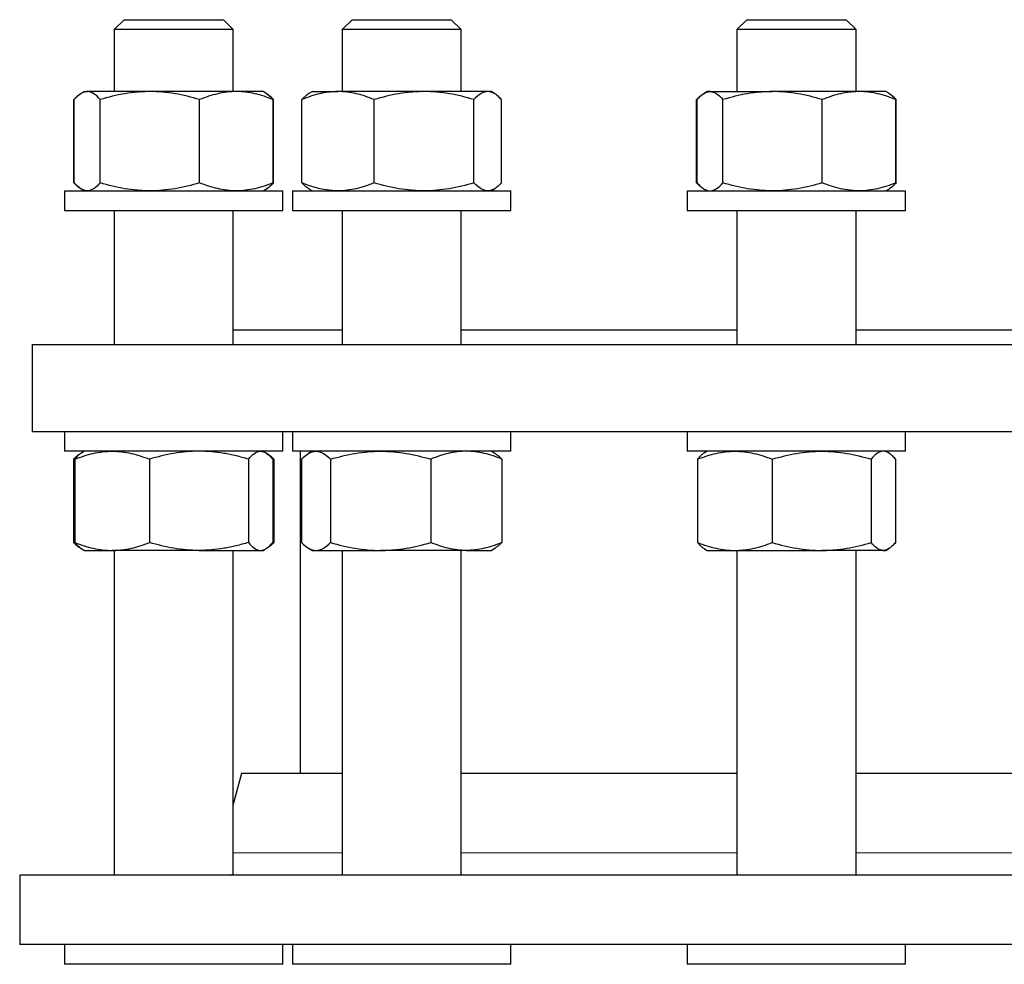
# Model space of a CAD drawing. Header units: millimetres. Extents: x 35 to 917, y 33 to 933.
# Tile 2 of 9: x 45 to 244, y 223 to 413. Entities that reach past the tile are written whole.
import ezdxf

# ---------------------------------------------------------------- set-up
doc = ezdxf.new("R2010")
doc.units = ezdxf.units.MM

msp = doc.modelspace()

# ---------------------------------------------------------------- linework, layer by layer
at = {"color": 7, "linetype": 'Continuous', "lineweight": 25}
for p, q in [((66.42, 413.21), (64.42, 411.21)), ((66.42, 413.21), (85.88, 413.21)), ((85.88, 413.21), (86.42, 413.21)), ((88.42, 411.21), (86.42, 413.21)), ((112.36, 413.21), (110.36, 411.21)), ((112.36, 413.21), (132.36, 413.21)), ((134.36, 411.21), (132.36, 413.21)), ((191.93, 413.21), (189.93, 411.21)), ((191.93, 413.21), (211.93, 413.21)), ((213.93, 411.21), (211.93, 413.21)), ((64.42, 411.21), (64.42, 398.71)), ((87.78, 411.21), (64.42, 411.21)), ((88.42, 411.21), (87.78, 411.21)), ((88.42, 398.71), (88.42, 411.21)), ((110.36, 411.21), (110.36, 398.71)), ((134.36, 411.21), (110.36, 411.21)), ((134.36, 398.71), (134.36, 411.21)), ((189.93, 411.21), (189.93, 398.71)), ((213.93, 411.21), (189.93, 411.21)), ((213.93, 398.71), (213.93, 411.21)), ((56.43, 397.16), (56.29, 397.1)), ((56.29, 380.32), (56.29, 397.1)), ((56.38, 380.32), (56.38, 397.1)), ((58.42, 398.71), (57.82, 398.37)), ((58.42, 398.71), (58.99, 398.71)), ((71.61, 398.71), (58.99, 398.71)), ((61.6, 380.32), (61.6, 397.1)), ((89.04, 398.71), (71.61, 398.71)), ((81.63, 380.32), (81.63, 397.1)), ((94.42, 398.71), (89.04, 398.71)), ((95.01, 398.37), (94.42, 398.71)), ((95.1, 398.32), (95.01, 398.37)), ((96.45, 380.32), (96.45, 397.1)), ((96.54, 380.32), (96.54, 397.1)), ((102.24, 380.32), (102.24, 397.1)), ((104.36, 398.71), (103.67, 398.32)), ((104.36, 398.71), (109.52, 398.71)), ((126.87, 398.71), (109.52, 398.71)), ((116.81, 380.32), (116.81, 397.1)), ((139.7, 398.71), (126.87, 398.71)), ((136.93, 380.32), (136.93, 397.1)), ((140.36, 398.71), (139.7, 398.71)), ((141.04, 398.32), (140.36, 398.71)), ((142.48, 380.32), (142.48, 397.1)), ((181.95, 397.16), (181.81, 397.1)), ((181.81, 380.32), (181.81, 397.1)), ((181.9, 380.32), (181.9, 397.1)), ((183.93, 398.71), (183.33, 398.36)), ((184.5, 398.71), (183.93, 398.71)), ((184.5, 398.71), (197.12, 398.71)), ((187.11, 380.32), (187.11, 397.1)), ((214.55, 398.71), (197.12, 398.71)), ((207.14, 380.32), (207.14, 397.1)), ((219.93, 398.71), (214.55, 398.71)), ((220.52, 398.37), (219.93, 398.71)), ((220.61, 398.32), (220.52, 398.37)), ((221.96, 380.32), (221.96, 397.1)), ((222.05, 380.32), (222.05, 397.1)), ((56.43, 380.26), (56.29, 380.32)), ((57.82, 379.06), (58.42, 378.71)), ((94.42, 378.71), (95.01, 379.06)), ((95.01, 379.06), (95.1, 379.1)), ((103.67, 379.1), (104.36, 378.71)), ((140.36, 378.71), (141.04, 379.11)), ((181.95, 380.26), (181.81, 380.32)), ((183.33, 379.06), (183.93, 378.71)), ((219.93, 378.71), (220.52, 379.05)), ((220.52, 379.05), (220.61, 379.1)), ((54.42, 378.71), (54.42, 374.71)), ((54.42, 378.71), (98.42, 378.71)), ((98.42, 374.71), (98.42, 378.71)), ((100.36, 378.71), (100.36, 374.71)), ((100.36, 378.71), (144.36, 378.71)), ((144.36, 374.71), (144.36, 378.71)), ((179.93, 378.71), (179.93, 374.71)), ((179.93, 378.71), (180.06, 378.71)), ((180.06, 378.71), (223.93, 378.71)), ((223.93, 374.71), (223.93, 378.71)), ((54.42, 374.71), (98.42, 374.71)), ((64.42, 374.71), (64.42, 347.71)), ((88.42, 347.71), (88.42, 374.71)), ((100.36, 374.71), (144.36, 374.71)), ((110.36, 374.71), (110.36, 347.71)), ((134.36, 347.71), (134.36, 374.71)), ((179.93, 374.71), (180.06, 374.71)), ((180.06, 374.71), (223.93, 374.71)), ((189.93, 374.71), (189.93, 347.71)), ((213.93, 347.71), (213.93, 374.71)), ((88.42, 350.71), (110.36, 350.71)), ((134.36, 350.71), (189.93, 350.71)), ((213.93, 350.71), (281.81, 350.71)), ((47.87, 347.71), (47.87, 330.21)), ((47.87, 347.71), (447.87, 347.71)), ((47.87, 330.21), (447.87, 330.21)), ((54.42, 330.21), (54.42, 326.21)), ((98.42, 326.21), (98.42, 330.21)), ((100.36, 330.21), (100.36, 326.21)), ((144.36, 326.21), (144.36, 330.21)), ((179.93, 330.21), (179.93, 326.21)), ((223.93, 326.21), (223.93, 330.21)), ((54.75, 326.21), (54.42, 326.21)), ((98.42, 326.21), (54.75, 326.21)), ((57.89, 325.91), (57.65, 325.77)), ((58.42, 326.21), (57.89, 325.91)), ((94.94, 325.91), (94.42, 326.21)), ((105.52, 326.21), (100.36, 326.21)), ((101.87, 326.21), (101.87, 261.27)), ((104.36, 326.21), (103.59, 325.77)), ((144.36, 326.21), (105.52, 326.21)), ((141.12, 325.77), (140.36, 326.21)), ((194.43, 326.21), (179.93, 326.21)), ((183.93, 326.21), (183.4, 325.91)), ((223.93, 326.21), (194.43, 326.21)), ((220.45, 325.91), (219.93, 326.21)), ((56.21, 324.6), (56.21, 307.82)), ((56.48, 324.6), (56.48, 307.82)), ((71.53, 324.6), (71.53, 307.82)), ((91.46, 324.6), (91.46, 307.82)), ((96.22, 324.76), (96.62, 324.6)), ((96.36, 324.6), (96.36, 307.82)), ((96.62, 324.6), (96.62, 307.82)), ((102.15, 324.6), (102.15, 307.82)), ((108.02, 324.6), (108.02, 307.82)), ((128.22, 324.6), (128.22, 307.82)), ((142.56, 324.6), (142.56, 307.82)), ((181.99, 324.6), (181.99, 307.82)), ((197.04, 324.6), (197.04, 307.82)), ((216.98, 324.6), (216.98, 307.82)), ((221.87, 324.6), (221.87, 307.82)), ((96.22, 307.66), (96.62, 307.82)), ((57.65, 306.65), (57.89, 306.51)), ((57.89, 306.51), (58.42, 306.21)), ((58.42, 306.21), (64, 306.21)), ((81.49, 306.21), (64, 306.21)), ((64.42, 306.21), (64.42, 240.77)), ((81.49, 306.21), (93.91, 306.21)), ((88.42, 241.1), (88.42, 306.21)), ((93.91, 306.21), (94.42, 306.21)), ((94.42, 306.21), (94.94, 306.51)), ((103.59, 306.65), (104.36, 306.21)), ((104.36, 306.21), (105.09, 306.21)), ((105.09, 306.21), (118.12, 306.21)), ((110.36, 306.21), (110.36, 240.77)), ((135.39, 306.21), (118.12, 306.21)), ((134.36, 240.77), (134.36, 306.21)), ((135.39, 306.21), (140.36, 306.21)), ((140.36, 306.21), (141.12, 306.65)), ((183.4, 306.51), (183.93, 306.21)), ((183.93, 306.21), (189.51, 306.21)), ((189.51, 306.21), (207.01, 306.21)), ((189.93, 306.21), (189.93, 240.77)), ((219.42, 306.21), (207.01, 306.21)), ((213.93, 240.77), (213.93, 306.21)), ((219.42, 306.21), (219.93, 306.21)), ((219.93, 306.21), (220.45, 306.51)), ((90.07, 261.27), (88.42, 255.08)), ((110.36, 261.27), (90.07, 261.27)), ((189.93, 261.27), (134.36, 261.27)), ((281.81, 261.27), (213.93, 261.27)), ((45.37, 240.77), (45.37, 226.77)), ((450.37, 240.77), (45.37, 240.77)), ((450.37, 226.77), (45.37, 226.77)), ((54.42, 226.77), (54.42, 222.77)), ((98.42, 222.77), (98.42, 226.77)), ((100.36, 226.77), (100.36, 222.77)), ((144.36, 222.77), (144.36, 226.77)), ((179.93, 226.77), (179.93, 222.77)), ((223.93, 222.77), (223.93, 226.77)), ((98.42, 222.77), (54.42, 222.77)), ((144.36, 222.77), (100.36, 222.77)), ((223.93, 222.77), (179.93, 222.77))]:
    msp.add_line(p, q, dxfattribs=at)
at = {"color": 8, "linetype": 'Continuous', "lineweight": 18}
for p, q in [((88.42, 245.22), (110.36, 245.22)), ((134.36, 245.22), (189.93, 245.22)), ((213.93, 245.22), (281.81, 245.22))]:
    msp.add_line(p, q, dxfattribs=at)
at = {"color": 7, "linetype": 'Continuous', "lineweight": 25}
for points, knots in [([(56.29, 397.1), (56.44, 397.26), (56.74, 397.57), (57.2, 397.96), (57.53, 398.21), (57.71, 398.3), (57.74, 398.31)], [0, 0, 0, 0, 0.314152, 0.628394, 0.942471, 1, 1, 1, 1]), ([(58.99, 398.71), (58.88, 398.71), (58.77, 398.7), (58.55, 398.66), (58.44, 398.64), (58.11, 398.53), (57.89, 398.42), (57.24, 398), (56.81, 397.59), (56.38, 397.1)], [0, 0, 0, 0, 0.125, 0.125, 0.25, 0.25, 0.5, 0.5, 1, 1, 1, 1]), ([(61.6, 397.1), (61.17, 397.59), (60.74, 398), (59.87, 398.56), (59.43, 398.71), (58.99, 398.71)], [0, 0, 0, 0, 0.5, 0.5, 1, 1, 1, 1]), ([(71.61, 398.71), (71.19, 398.71), (70.76, 398.7), (69.91, 398.66), (69.49, 398.64), (68.22, 398.53), (67.38, 398.42), (64.88, 398), (63.23, 397.59), (61.6, 397.1)], [0, 0, 0, 0, 0.125, 0.125, 0.25, 0.25, 0.5, 0.5, 1, 1, 1, 1]), ([(81.63, 397.1), (79.99, 397.59), (78.34, 398), (75, 398.56), (73.32, 398.71), (71.61, 398.71)], [0, 0, 0, 0, 0.5, 0.5, 1, 1, 1, 1]), ([(89.04, 398.71), (88.41, 398.71), (87.78, 398.67), (86.52, 398.52), (85.89, 398.41), (84.04, 397.99), (82.83, 397.59), (81.63, 397.1)], [0, 0, 0, 0, 0.25, 0.25, 0.5, 0.5, 1, 1, 1, 1]), ([(96.45, 397.1), (95.84, 397.35), (95.23, 397.57), (94, 397.97), (93.39, 398.14), (91.53, 398.56), (90.29, 398.71), (89.04, 398.71)], [0, 0, 0, 0, 0.25, 0.25, 0.5, 0.5, 1, 1, 1, 1]), ([(95.01, 398.36), (95.09, 398.32), (95.3, 398.2), (95.64, 397.92), (96.05, 397.55), (96.31, 397.25), (96.45, 397.1)], [0, 0, 0, 0, 0.156883, 0.43786, 0.718966, 1, 1, 1, 1]), ([(96.54, 397.1), (96.39, 397.26), (96.09, 397.57), (95.63, 397.96), (95.29, 398.22), (95.09, 398.32), (95.05, 398.34)], [0, 0, 0, 0, 0.3042469, 0.6085799, 0.9127544, 1, 1, 1, 1]), ([(109.52, 398.71), (109.21, 398.71), (108.9, 398.7), (108.28, 398.66), (107.98, 398.64), (107.05, 398.53), (106.44, 398.42), (104.62, 398), (103.42, 397.59), (102.24, 397.1)], [0, 0, 0, 0, 0.125, 0.125, 0.25, 0.25, 0.5, 0.5, 1, 1, 1, 1]), ([(103.68, 398.31), (103.54, 398.23), (103.23, 398.04), (102.75, 397.64), (102.41, 397.28), (102.24, 397.1)], [0, 0, 0, 0, 0.27699, 0.6384771, 1, 1, 1, 1]), ([(116.81, 397.1), (115.62, 397.59), (114.42, 398), (111.99, 398.56), (110.76, 398.71), (109.52, 398.71)], [0, 0, 0, 0, 0.5, 0.5, 1, 1, 1, 1]), ([(126.87, 398.71), (126.44, 398.71), (126.01, 398.7), (125.16, 398.66), (124.73, 398.64), (123.46, 398.53), (122.62, 398.42), (120.11, 398), (118.45, 397.59), (116.81, 397.1)], [0, 0, 0, 0, 0.125, 0.125, 0.25, 0.25, 0.5, 0.5, 1, 1, 1, 1]), ([(136.93, 397.1), (135.28, 397.59), (133.63, 398), (130.28, 398.56), (128.58, 398.71), (126.87, 398.71)], [0, 0, 0, 0, 0.5, 0.5, 1, 1, 1, 1]), ([(139.7, 398.71), (139.47, 398.71), (139.23, 398.67), (138.76, 398.52), (138.53, 398.41), (137.83, 397.99), (137.38, 397.59), (136.93, 397.1)], [0, 0, 0, 0, 0.25, 0.25, 0.5, 0.5, 1, 1, 1, 1]), ([(142.48, 397.1), (142.25, 397.35), (142.02, 397.57), (141.56, 397.97), (141.33, 398.14), (140.64, 398.56), (140.17, 398.71), (139.7, 398.71)], [0, 0, 0, 0, 0.25, 0.25, 0.5, 0.5, 1, 1, 1, 1]), ([(181.81, 397.1), (181.96, 397.26), (182.25, 397.57), (182.71, 397.96), (183.04, 398.21), (183.22, 398.3), (183.25, 398.31)], [0, 0, 0, 0, 0.314152, 0.628394, 0.942471, 1, 1, 1, 1]), ([(181.9, 397.1), (182.11, 397.35), (182.32, 397.57), (182.75, 397.97), (182.97, 398.14), (183.62, 398.56), (184.06, 398.71), (184.5, 398.71)], [0, 0, 0, 0, 0.25, 0.25, 0.5, 0.5, 1, 1, 1, 1]), ([(184.5, 398.71), (184.72, 398.71), (184.94, 398.67), (185.39, 398.52), (185.61, 398.41), (186.26, 397.99), (186.69, 397.59), (187.11, 397.1)], [0, 0, 0, 0, 0.25, 0.25, 0.5, 0.5, 1, 1, 1, 1]), ([(197.12, 398.71), (196.7, 398.71), (196.27, 398.7), (195.42, 398.66), (195, 398.64), (193.73, 398.53), (192.89, 398.42), (190.39, 398), (188.74, 397.59), (187.11, 397.1)], [0, 0, 0, 0, 0.125, 0.125, 0.25, 0.25, 0.5, 0.5, 1, 1, 1, 1]), ([(207.14, 397.1), (205.5, 397.59), (203.85, 398), (200.51, 398.56), (198.83, 398.71), (197.12, 398.71)], [0, 0, 0, 0, 0.5, 0.5, 1, 1, 1, 1]), ([(214.55, 398.71), (214.23, 398.71), (213.92, 398.7), (213.29, 398.66), (212.98, 398.64), (212.04, 398.53), (211.42, 398.42), (209.57, 398), (208.35, 397.59), (207.14, 397.1)], [0, 0, 0, 0, 0.125, 0.125, 0.25, 0.25, 0.5, 0.5, 1, 1, 1, 1]), ([(221.96, 397.1), (220.75, 397.59), (219.52, 398), (217.06, 398.56), (215.81, 398.71), (214.55, 398.71)], [0, 0, 0, 0, 0.5, 0.5, 1, 1, 1, 1]), ([(220.52, 398.36), (220.67, 398.27), (220.99, 398.07), (221.47, 397.64), (221.8, 397.28), (221.96, 397.1)], [0, 0, 0, 0, 0.317255, 0.658611, 1, 1, 1, 1]), ([(222.05, 397.1), (221.9, 397.26), (221.6, 397.57), (221.15, 397.96), (220.81, 398.21), (220.63, 398.3), (220.6, 398.31)], [0, 0, 0, 0, 0.314152, 0.628394, 0.942471, 1, 1, 1, 1]), ([(56.29, 380.32), (56.44, 380.16), (56.74, 379.85), (57.2, 379.47), (57.53, 379.21), (57.71, 379.12), (57.74, 379.11)], [0, 0, 0, 0, 0.314152, 0.628394, 0.942471, 1, 1, 1, 1]), ([(58.99, 378.71), (58.88, 378.71), (58.77, 378.72), (58.55, 378.76), (58.44, 378.79), (58.11, 378.9), (57.89, 379), (57.24, 379.42), (56.81, 379.83), (56.38, 380.32)], [0, 0, 0, 0, 0.125, 0.125, 0.25, 0.25, 0.5, 0.5, 1, 1, 1, 1]), ([(61.6, 380.32), (61.17, 379.83), (60.74, 379.42), (59.87, 378.86), (59.43, 378.71), (58.99, 378.71)], [0, 0, 0, 0, 0.5, 0.5, 1, 1, 1, 1]), ([(71.61, 378.71), (71.19, 378.71), (70.76, 378.72), (69.91, 378.76), (69.49, 378.79), (68.22, 378.9), (67.38, 379), (64.88, 379.42), (63.23, 379.83), (61.6, 380.32)], [0, 0, 0, 0, 0.125, 0.125, 0.25, 0.25, 0.5, 0.5, 1, 1, 1, 1]), ([(81.63, 380.32), (79.99, 379.83), (78.34, 379.42), (75, 378.86), (73.32, 378.71), (71.61, 378.71)], [0, 0, 0, 0, 0.5, 0.5, 1, 1, 1, 1]), ([(89.04, 378.71), (88.41, 378.71), (87.78, 378.75), (86.52, 378.9), (85.89, 379.01), (84.04, 379.43), (82.83, 379.83), (81.63, 380.32)], [0, 0, 0, 0, 0.25, 0.25, 0.5, 0.5, 1, 1, 1, 1]), ([(96.45, 380.32), (95.84, 380.07), (95.23, 379.85), (94, 379.45), (93.39, 379.28), (91.53, 378.86), (90.29, 378.71), (89.04, 378.71)], [0, 0, 0, 0, 0.25, 0.25, 0.5, 0.5, 1, 1, 1, 1]), ([(95.01, 379.06), (95.09, 379.11), (95.3, 379.22), (95.64, 379.5), (96.05, 379.87), (96.31, 380.17), (96.45, 380.32)], [0, 0, 0, 0, 0.156883, 0.43786, 0.718966, 1, 1, 1, 1]), ([(96.54, 380.32), (96.39, 380.16), (96.09, 379.85), (95.63, 379.46), (95.29, 379.2), (95.09, 379.11), (95.05, 379.08)], [0, 0, 0, 0, 0.304247, 0.60858, 0.912754, 1, 1, 1, 1]), ([(109.52, 378.71), (109.21, 378.71), (108.9, 378.72), (108.28, 378.76), (107.98, 378.79), (107.05, 378.9), (106.44, 379), (104.62, 379.42), (103.42, 379.83), (102.24, 380.32)], [0, 0, 0, 0, 0.125, 0.125, 0.25, 0.25, 0.5, 0.5, 1, 1, 1, 1]), ([(103.68, 379.11), (103.54, 379.19), (103.23, 379.38), (102.75, 379.78), (102.41, 380.14), (102.24, 380.32)], [0, 0, 0, 0, 0.27699, 0.638477, 1, 1, 1, 1]), ([(116.81, 380.32), (115.62, 379.83), (114.42, 379.42), (111.99, 378.86), (110.76, 378.71), (109.52, 378.71)], [0, 0, 0, 0, 0.5, 0.5, 1, 1, 1, 1]), ([(126.87, 378.71), (126.44, 378.71), (126.01, 378.72), (125.16, 378.76), (124.73, 378.79), (123.46, 378.9), (122.62, 379), (120.11, 379.42), (118.45, 379.83), (116.81, 380.32)], [0, 0, 0, 0, 0.125, 0.125, 0.25, 0.25, 0.5, 0.5, 1, 1, 1, 1]), ([(136.93, 380.32), (135.28, 379.83), (133.63, 379.42), (130.28, 378.86), (128.58, 378.71), (126.87, 378.71)], [0, 0, 0, 0, 0.5, 0.5, 1, 1, 1, 1]), ([(139.7, 378.71), (139.47, 378.71), (139.23, 378.75), (138.76, 378.9), (138.53, 379.01), (137.83, 379.43), (137.38, 379.83), (136.93, 380.32)], [0, 0, 0, 0, 0.25, 0.25, 0.5, 0.5, 1, 1, 1, 1]), ([(142.48, 380.32), (142.25, 380.07), (142.02, 379.85), (141.56, 379.45), (141.33, 379.28), (140.64, 378.86), (140.17, 378.71), (139.7, 378.71)], [0, 0, 0, 0, 0.25, 0.25, 0.5, 0.5, 1, 1, 1, 1]), ([(181.81, 380.32), (181.96, 380.16), (182.25, 379.85), (182.71, 379.47), (183.04, 379.21), (183.22, 379.12), (183.25, 379.11)], [0, 0, 0, 0, 0.314152, 0.628394, 0.942471, 1, 1, 1, 1]), ([(181.9, 380.32), (182.11, 380.07), (182.32, 379.85), (182.75, 379.45), (182.97, 379.28), (183.62, 378.86), (184.06, 378.71), (184.5, 378.71)], [0, 0, 0, 0, 0.25, 0.25, 0.5, 0.5, 1, 1, 1, 1]), ([(184.5, 378.71), (184.72, 378.71), (184.94, 378.75), (185.39, 378.9), (185.61, 379.01), (186.26, 379.43), (186.69, 379.83), (187.11, 380.32)], [0, 0, 0, 0, 0.25, 0.25, 0.5, 0.5, 1, 1, 1, 1]), ([(197.12, 378.71), (196.7, 378.71), (196.27, 378.72), (195.42, 378.76), (195, 378.79), (193.73, 378.9), (192.89, 379), (190.39, 379.42), (188.74, 379.83), (187.11, 380.32)], [0, 0, 0, 0, 0.125, 0.125, 0.25, 0.25, 0.5, 0.5, 1, 1, 1, 1]), ([(207.14, 380.32), (205.5, 379.83), (203.85, 379.42), (200.51, 378.86), (198.83, 378.71), (197.12, 378.71)], [0, 0, 0, 0, 0.5, 0.5, 1, 1, 1, 1]), ([(214.55, 378.71), (214.23, 378.71), (213.92, 378.72), (213.29, 378.76), (212.98, 378.79), (212.04, 378.9), (211.42, 379), (209.57, 379.42), (208.35, 379.83), (207.14, 380.32)], [0, 0, 0, 0, 0.125, 0.125, 0.25, 0.25, 0.5, 0.5, 1, 1, 1, 1]), ([(221.96, 380.32), (220.75, 379.83), (219.52, 379.42), (217.06, 378.86), (215.81, 378.71), (214.55, 378.71)], [0, 0, 0, 0, 0.5, 0.5, 1, 1, 1, 1]), ([(220.52, 379.06), (220.67, 379.15), (220.99, 379.36), (221.47, 379.78), (221.8, 380.14), (221.96, 380.32)], [0, 0, 0, 0, 0.317255, 0.658611, 1, 1, 1, 1]), ([(222.05, 380.32), (221.9, 380.16), (221.6, 379.85), (221.15, 379.47), (220.81, 379.21), (220.63, 379.12), (220.6, 379.11)], [0, 0, 0, 0, 0.314152, 0.628394, 0.942471, 1, 1, 1, 1]), ([(56.21, 324.6), (56.37, 324.76), (56.69, 325.07), (57.17, 325.46), (57.53, 325.72), (57.74, 325.81), (57.79, 325.84)], [0, 0, 0, 0, 0.304709, 0.609504, 0.91414, 1, 1, 1, 1]), ([(56.48, 324.6), (57.71, 325.09), (58.95, 325.5), (61.45, 326.06), (62.72, 326.21), (64, 326.21)], [0, 0, 0, 0, 0.5, 0.5, 1, 1, 1, 1]), ([(57.9, 325.9), (57.8, 325.85), (57.58, 325.71), (57.23, 325.42), (56.85, 325.05), (56.6, 324.75), (56.48, 324.6)], [0, 0, 0, 0, 0.198922, 0.46589, 0.732979, 1, 1, 1, 1]), ([(64, 326.21), (64.32, 326.21), (64.64, 326.2), (65.28, 326.16), (65.6, 326.14), (66.55, 326.03), (67.18, 325.92), (69.06, 325.5), (70.3, 325.09), (71.53, 324.6)], [0, 0, 0, 0, 0.125, 0.125, 0.25, 0.25, 0.5, 0.5, 1, 1, 1, 1]), ([(81.49, 326.21), (80.65, 326.21), (79.8, 326.17), (78.11, 326.02), (77.27, 325.91), (74.77, 325.49), (73.14, 325.09), (71.53, 324.6)], [0, 0, 0, 0, 0.25, 0.25, 0.5, 0.5, 1, 1, 1, 1]), ([(91.46, 324.6), (90.65, 324.85), (89.83, 325.07), (88.18, 325.47), (87.35, 325.64), (84.85, 326.06), (83.18, 326.21), (81.49, 326.21)], [0, 0, 0, 0, 0.25, 0.25, 0.5, 0.5, 1, 1, 1, 1]), ([(91.46, 324.6), (91.86, 325.09), (92.27, 325.5), (93.08, 326.06), (93.49, 326.21), (93.91, 326.21)], [0, 0, 0, 0, 0.5, 0.5, 1, 1, 1, 1]), ([(93.91, 326.21), (94.01, 326.21), (94.12, 326.2), (94.33, 326.16), (94.43, 326.14), (94.74, 326.03), (94.94, 325.92), (95.55, 325.5), (95.96, 325.09), (96.36, 324.6)], [0, 0, 0, 0, 0.125, 0.125, 0.25, 0.25, 0.5, 0.5, 1, 1, 1, 1]), ([(96.62, 324.6), (96.46, 324.76), (96.14, 325.07), (95.66, 325.45), (95.34, 325.69), (95.18, 325.77), (95.18, 325.77)], [0, 0, 0, 0, 0.3329423, 0.6659789, 0.998842, 1, 1, 1, 1]), ([(102.15, 324.6), (102.63, 325.09), (103.12, 325.5), (104.09, 326.06), (104.59, 326.21), (105.09, 326.21)], [0, 0, 0, 0, 0.5, 0.5, 1, 1, 1, 1]), ([(105.09, 326.21), (105.21, 326.21), (105.34, 326.2), (105.59, 326.16), (105.71, 326.14), (106.08, 326.03), (106.33, 325.92), (107.06, 325.5), (107.54, 325.09), (108.02, 324.6)], [0, 0, 0, 0, 0.125, 0.125, 0.25, 0.25, 0.5, 0.5, 1, 1, 1, 1]), ([(108.02, 324.6), (109.67, 325.09), (111.34, 325.5), (114.7, 326.06), (116.4, 326.21), (118.12, 326.21)], [0, 0, 0, 0, 0.5, 0.5, 1, 1, 1, 1]), ([(118.12, 326.21), (118.55, 326.21), (118.98, 326.2), (119.84, 326.16), (120.26, 326.14), (121.54, 326.03), (122.39, 325.92), (124.91, 325.5), (126.57, 325.09), (128.22, 324.6)], [0, 0, 0, 0, 0.125, 0.125, 0.25, 0.25, 0.5, 0.5, 1, 1, 1, 1]), ([(135.39, 326.21), (134.78, 326.21), (134.17, 326.17), (132.95, 326.02), (132.35, 325.91), (130.55, 325.49), (129.38, 325.09), (128.22, 324.6)], [0, 0, 0, 0, 0.25, 0.25, 0.5, 0.5, 1, 1, 1, 1]), ([(142.56, 324.6), (141.97, 324.85), (141.38, 325.07), (140.19, 325.47), (139.6, 325.64), (137.8, 326.06), (136.6, 326.21), (135.39, 326.21)], [0, 0, 0, 0, 0.25, 0.25, 0.5, 0.5, 1, 1, 1, 1]), ([(142.56, 324.6), (142.4, 324.76), (142.08, 325.07), (141.6, 325.45), (141.28, 325.69), (141.12, 325.77), (141.12, 325.77)], [0, 0, 0, 0, 0.332942, 0.665979, 0.998842, 1, 1, 1, 1]), ([(181.99, 324.6), (183.22, 325.09), (184.46, 325.5), (186.96, 326.06), (188.23, 326.21), (189.51, 326.21)], [0, 0, 0, 0, 0.5, 0.5, 1, 1, 1, 1]), ([(183.41, 325.91), (183.39, 325.9), (183.22, 325.82), (182.9, 325.56), (182.44, 325.14), (182.14, 324.78), (181.99, 324.6)], [0, 0, 0, 0, 0.030277, 0.351224, 0.675596, 1, 1, 1, 1]), ([(189.51, 326.21), (189.83, 326.21), (190.15, 326.2), (190.79, 326.16), (191.11, 326.14), (192.06, 326.03), (192.69, 325.92), (194.57, 325.5), (195.81, 325.09), (197.04, 324.6)], [0, 0, 0, 0, 0.125, 0.125, 0.25, 0.25, 0.5, 0.5, 1, 1, 1, 1]), ([(197.04, 324.6), (198.67, 325.09), (200.31, 325.5), (203.63, 326.06), (205.31, 326.21), (207.01, 326.21)], [0, 0, 0, 0, 0.5, 0.5, 1, 1, 1, 1]), ([(207.01, 326.21), (207.43, 326.21), (207.85, 326.2), (208.7, 326.16), (209.12, 326.14), (210.38, 326.03), (211.22, 325.92), (213.71, 325.5), (215.35, 325.09), (216.98, 324.6)], [0, 0, 0, 0, 0.125, 0.125, 0.25, 0.25, 0.5, 0.5, 1, 1, 1, 1]), ([(219.42, 326.21), (219.21, 326.21), (219.01, 326.17), (218.59, 326.02), (218.38, 325.91), (217.77, 325.49), (217.37, 325.09), (216.98, 324.6)], [0, 0, 0, 0, 0.25, 0.25, 0.5, 0.5, 1, 1, 1, 1]), ([(221.87, 324.6), (221.67, 324.85), (221.47, 325.07), (221.06, 325.47), (220.86, 325.64), (220.25, 326.06), (219.83, 326.21), (219.42, 326.21)], [0, 0, 0, 0, 0.25, 0.25, 0.5, 0.5, 1, 1, 1, 1]), ([(56.21, 307.82), (56.37, 307.66), (56.69, 307.35), (57.17, 306.96), (57.53, 306.7), (57.74, 306.61), (57.79, 306.59)], [0, 0, 0, 0, 0.304709, 0.609504, 0.91414, 1, 1, 1, 1]), ([(56.48, 307.82), (57.71, 307.33), (58.95, 306.92), (61.45, 306.36), (62.72, 306.21), (64, 306.21)], [0, 0, 0, 0, 0.5, 0.5, 1, 1, 1, 1]), ([(57.9, 306.52), (57.8, 306.57), (57.58, 306.71), (57.23, 307), (56.85, 307.37), (56.6, 307.67), (56.48, 307.82)], [0, 0, 0, 0, 0.198922, 0.46589, 0.732979, 1, 1, 1, 1]), ([(64, 306.21), (64.32, 306.21), (64.64, 306.22), (65.28, 306.26), (65.6, 306.29), (66.55, 306.4), (67.18, 306.5), (69.06, 306.92), (70.3, 307.33), (71.53, 307.82)], [0, 0, 0, 0, 0.125, 0.125, 0.25, 0.25, 0.5, 0.5, 1, 1, 1, 1]), ([(81.49, 306.21), (80.65, 306.21), (79.8, 306.25), (78.11, 306.4), (77.27, 306.51), (74.77, 306.93), (73.14, 307.33), (71.53, 307.82)], [0, 0, 0, 0, 0.25, 0.25, 0.5, 0.5, 1, 1, 1, 1]), ([(91.46, 307.82), (90.65, 307.57), (89.83, 307.35), (88.18, 306.95), (87.35, 306.78), (84.85, 306.36), (83.18, 306.21), (81.49, 306.21)], [0, 0, 0, 0, 0.25, 0.25, 0.5, 0.5, 1, 1, 1, 1]), ([(91.46, 307.82), (91.86, 307.33), (92.27, 306.92), (93.08, 306.36), (93.49, 306.21), (93.91, 306.21)], [0, 0, 0, 0, 0.5, 0.5, 1, 1, 1, 1]), ([(93.91, 306.21), (94.01, 306.21), (94.12, 306.22), (94.33, 306.26), (94.43, 306.29), (94.74, 306.4), (94.94, 306.5), (95.55, 306.92), (95.96, 307.33), (96.36, 307.82)], [0, 0, 0, 0, 0.125, 0.125, 0.25, 0.25, 0.5, 0.5, 1, 1, 1, 1]), ([(96.62, 307.82), (96.46, 307.66), (96.14, 307.35), (95.66, 306.97), (95.34, 306.73), (95.18, 306.65), (95.18, 306.65)], [0, 0, 0, 0, 0.332942, 0.665979, 0.998842, 1, 1, 1, 1]), ([(102.15, 307.82), (102.63, 307.33), (103.12, 306.92), (104.09, 306.36), (104.59, 306.21), (105.09, 306.21)], [0, 0, 0, 0, 0.5, 0.5, 1, 1, 1, 1]), ([(105.09, 306.21), (105.21, 306.21), (105.34, 306.22), (105.59, 306.26), (105.71, 306.29), (106.08, 306.4), (106.33, 306.5), (107.06, 306.92), (107.54, 307.33), (108.02, 307.82)], [0, 0, 0, 0, 0.125, 0.125, 0.25, 0.25, 0.5, 0.5, 1, 1, 1, 1]), ([(108.02, 307.82), (109.67, 307.33), (111.34, 306.92), (114.7, 306.36), (116.4, 306.21), (118.12, 306.21)], [0, 0, 0, 0, 0.5, 0.5, 1, 1, 1, 1]), ([(118.12, 306.21), (118.55, 306.21), (118.98, 306.22), (119.84, 306.26), (120.26, 306.29), (121.54, 306.4), (122.39, 306.5), (124.91, 306.92), (126.57, 307.33), (128.22, 307.82)], [0, 0, 0, 0, 0.125, 0.125, 0.25, 0.25, 0.5, 0.5, 1, 1, 1, 1]), ([(135.39, 306.21), (134.78, 306.21), (134.17, 306.25), (132.95, 306.4), (132.35, 306.51), (130.55, 306.93), (129.38, 307.33), (128.22, 307.82)], [0, 0, 0, 0, 0.25, 0.25, 0.5, 0.5, 1, 1, 1, 1]), ([(142.56, 307.82), (141.97, 307.57), (141.38, 307.35), (140.19, 306.95), (139.6, 306.78), (137.8, 306.36), (136.6, 306.21), (135.39, 306.21)], [0, 0, 0, 0, 0.25, 0.25, 0.5, 0.5, 1, 1, 1, 1]), ([(142.56, 307.82), (142.4, 307.66), (142.08, 307.35), (141.6, 306.97), (141.28, 306.73), (141.12, 306.65), (141.12, 306.65)], [0, 0, 0, 0, 0.332942, 0.665979, 0.998842, 1, 1, 1, 1]), ([(181.99, 307.82), (183.22, 307.33), (184.46, 306.92), (186.96, 306.36), (188.23, 306.21), (189.51, 306.21)], [0, 0, 0, 0, 0.5, 0.5, 1, 1, 1, 1]), ([(183.41, 306.52), (183.39, 306.52), (183.22, 306.6), (182.9, 306.86), (182.44, 307.28), (182.14, 307.64), (181.99, 307.82)], [0, 0, 0, 0, 0.030277, 0.351224, 0.675596, 1, 1, 1, 1]), ([(189.51, 306.21), (189.83, 306.21), (190.15, 306.22), (190.79, 306.26), (191.11, 306.29), (192.06, 306.4), (192.69, 306.5), (194.57, 306.92), (195.81, 307.33), (197.04, 307.82)], [0, 0, 0, 0, 0.125, 0.125, 0.25, 0.25, 0.5, 0.5, 1, 1, 1, 1]), ([(197.04, 307.82), (198.67, 307.33), (200.31, 306.92), (203.63, 306.36), (205.31, 306.21), (207.01, 306.21)], [0, 0, 0, 0, 0.5, 0.5, 1, 1, 1, 1]), ([(207.01, 306.21), (207.43, 306.21), (207.85, 306.22), (208.7, 306.26), (209.12, 306.29), (210.38, 306.4), (211.22, 306.5), (213.71, 306.92), (215.35, 307.33), (216.98, 307.82)], [0, 0, 0, 0, 0.125, 0.125, 0.25, 0.25, 0.5, 0.5, 1, 1, 1, 1]), ([(219.42, 306.21), (219.21, 306.21), (219.01, 306.25), (218.59, 306.4), (218.38, 306.51), (217.77, 306.93), (217.37, 307.33), (216.98, 307.82)], [0, 0, 0, 0, 0.25, 0.25, 0.5, 0.5, 1, 1, 1, 1]), ([(221.87, 307.82), (221.67, 307.57), (221.47, 307.35), (221.06, 306.95), (220.86, 306.78), (220.25, 306.36), (219.83, 306.21), (219.42, 306.21)], [0, 0, 0, 0, 0.25, 0.25, 0.5, 0.5, 1, 1, 1, 1]), ([(87.65, 240.77), (87.75, 240.78), (87.94, 240.79), (88.17, 240.85), (88.33, 240.94), (88.41, 241.03), (88.41, 241.08), (88.4, 241.1)], [0, 0, 0, 0, 0.205593, 0.412706, 0.643661, 0.87463, 1, 1, 1, 1])]:
    msp.add_open_spline(points, degree=3, knots=knots, dxfattribs=at)

doc.saveas('drawing.dxf')
